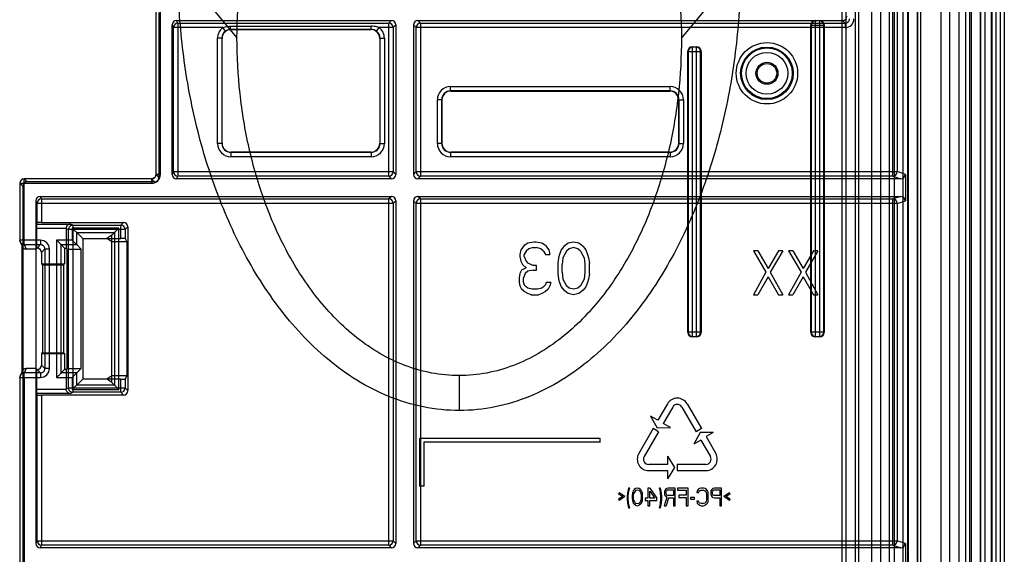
# Model space of a CAD drawing. Header units: millimetres. Extents: x 29 to 244, y 45 to 342.
# Tile 11 of 13: x 132 to 244, y 221 to 282. Entities that reach past the tile are written whole.
import ezdxf

# ---------------------------------------------------------------- set-up
doc = ezdxf.new("R2010")
doc.units = ezdxf.units.MM
doc.header["$LTSCALE"] = 25.054932
doc.layers.get('0').update_dxf_attribs({"linetype": 'CONTINUOUS'})

msp = doc.modelspace()

# ---------------------------------------------------------------- linework, layer by layer
at = {"color": 7, "linetype": 'Continuous'}
for p, q in [((243.86, 337.41), (243.86, 48.81)), ((226.89, 327.57), (226.89, 131.38)), ((227.32, 131.38), (227.32, 327.57)), ((232.32, 327.57), (232.32, 58.55)), ((234, 58.48), (234, 327.52)), ((234.36, 58.11), (234.36, 327.85)), ((225.38, 326.64), (225.38, 132.39)), ((225.88, 132.39), (225.88, 326.64)), ((242.94, 59.82), (242.94, 326.19)), ((243.44, 59.82), (243.44, 326.19)), ((242.49, 60.48), (242.49, 325.74)), ((241.66, 323.41), (241.66, 62.81)), ((242.36, 318.11), (242.36, 71.47)), ((239.44, 314.26), (239.44, 189.61)), ((239.94, 189.61), (239.94, 314.26)), ((233.98, 311.72), (233.98, 188.12)), ((234.38, 188.12), (234.38, 311.72)), ((236.66, 190.76), (236.66, 309.92)), ((237.66, 190.76), (237.66, 309.91)), ((237.68, 190.74), (237.68, 309.94)), ((238.68, 309.94), (238.68, 190.74)), ((240.13, 190.77), (240.13, 309.89)), ((241.13, 309.89), (241.13, 190.77)), ((241.16, 309.91), (241.16, 190.76)), ((231.18, 263.92), (231.18, 301.73)), ((231.68, 302.19), (231.68, 264.42)), ((228.76, 295.07), (228.76, 195.82)), ((228.79, 195.8), (228.79, 295.09)), ((229.76, 295.07), (229.76, 195.82)), ((229.77, 295.08), (229.77, 195.81)), ((230.77, 295.08), (230.77, 195.81)), ((231.34, 295.07), (231.34, 195.83)), ((232.34, 195.83), (232.34, 295.07)), ((232.36, 195.82), (232.36, 295.07)), ((232.86, 295.07), (232.86, 195.82)), ((232.91, 295.09), (232.91, 195.79)), ((149.86, 287.74), (156.58, 279.63)), ((213.86, 287.74), (207.13, 279.63)), ((147.37, 264.1), (147.37, 282.98)), ((147.71, 282.54), (147.71, 263.76)), ((147.87, 264.1), (147.87, 282.88)), ((149.2, 264.11), (149.2, 281.11)), ((149.2, 281.11), (149.35, 280.81)), ((149.85, 281.31), (149.7, 281.61)), ((149.7, 281.61), (174.16, 281.61)), ((149.85, 281.31), (149.85, 263.92)), ((149.85, 281.31), (173.85, 281.31)), ((174.16, 281.61), (173.85, 281.31)), ((173.85, 263.92), (173.85, 281.31)), ((174.35, 280.81), (174.66, 281.11)), ((174.66, 281.11), (174.66, 264.11)), ((176.66, 281.11), (176.66, 264.11)), ((176.66, 281.11), (176.96, 280.81)), ((177.16, 281.61), (225.46, 281.61)), ((177.46, 281.31), (177.16, 281.61)), ((177.46, 281.31), (177.46, 263.92)), ((177.46, 281.31), (225.76, 281.31)), ((221.86, 246.11), (221.86, 281.11)), ((221.89, 281.08), (221.86, 281.11)), ((222.39, 281.58), (222.36, 281.61)), ((222.39, 245.65), (222.39, 281.58)), ((222.82, 281.58), (222.39, 281.58)), ((222.86, 281.61), (222.82, 281.58)), ((222.82, 281.58), (222.82, 245.65)), ((223.36, 281.11), (223.32, 281.08)), ((223.36, 281.11), (223.36, 246.11)), ((225.46, 281.61), (225.76, 281.31)), ((225.76, 281.31), (225.76, 280.81)), ((149.35, 264.42), (149.35, 280.81)), ((154.97, 280.81), (149.35, 280.81)), ((155.27, 280.41), (154.97, 280.81)), ((155.86, 280.61), (155.86, 280.96)), ((155.86, 280.96), (171.85, 280.96)), ((155.86, 280.61), (155.89, 280.58)), ((171.85, 280.61), (155.86, 280.61)), ((155.89, 280.58), (171.82, 280.58)), ((171.85, 280.61), (171.82, 280.58)), ((171.85, 280.61), (171.85, 280.96)), ((172.45, 280.41), (172.74, 280.81)), ((174.35, 280.81), (172.74, 280.81)), ((174.35, 280.81), (174.35, 264.42)), ((176.96, 264.42), (176.96, 280.81)), ((225.76, 280.81), (176.96, 280.81)), ((221.89, 281.08), (221.89, 246.15)), ((221.89, 281.08), (223.32, 281.08)), ((223.32, 246.15), (223.32, 281.08)), ((154.37, 267.62), (154.37, 279.61)), ((154.87, 279.61), (154.37, 279.61)), ((154.87, 279.61), (154.87, 267.62)), ((154.87, 279.61), (154.89, 279.58)), ((154.89, 267.65), (154.89, 279.58)), ((172.85, 279.61), (172.82, 279.58)), ((172.82, 279.58), (172.82, 267.65)), ((172.85, 267.62), (172.85, 279.61)), ((172.85, 279.61), (173.35, 279.61)), ((173.35, 279.61), (173.35, 267.62)), ((207.11, 279.61), (207.13, 279.63)), ((207.86, 246.11), (207.86, 278.11)), ((207.86, 278.11), (207.89, 278.08)), ((207.89, 278.08), (207.89, 246.15)), ((207.89, 278.08), (209.32, 278.08)), ((208.36, 278.61), (208.86, 278.61)), ((208.36, 278.61), (208.39, 278.58)), ((208.39, 245.65), (208.39, 278.58)), ((208.82, 278.58), (208.39, 278.58)), ((208.86, 278.61), (208.82, 278.58)), ((208.82, 278.58), (208.82, 245.65)), ((209.36, 278.11), (209.32, 278.08)), ((209.32, 246.15), (209.32, 278.08)), ((209.36, 278.11), (209.36, 246.11)), ((180.87, 273.61), (180.87, 274.11)), ((180.87, 274.11), (205.85, 274.11)), ((205.85, 273.61), (180.87, 273.61)), ((180.87, 273.61), (180.89, 273.58)), ((180.89, 273.58), (205.82, 273.58)), ((205.85, 273.61), (205.82, 273.58)), ((205.85, 273.61), (205.85, 274.11)), ((179.37, 267.62), (179.37, 272.61)), ((179.87, 272.61), (179.37, 272.61)), ((179.87, 272.61), (179.87, 267.62)), ((179.87, 272.61), (179.89, 272.58)), ((179.89, 267.65), (179.89, 272.58)), ((206.85, 272.61), (206.82, 272.58)), ((206.82, 272.58), (206.82, 267.65)), ((206.85, 267.62), (206.85, 272.61)), ((206.85, 272.61), (207.35, 272.61)), ((207.35, 272.61), (207.35, 267.62)), ((154.87, 267.62), (154.37, 267.62)), ((154.87, 267.62), (154.89, 267.65)), ((155.87, 266.62), (155.89, 266.65)), ((155.87, 266.62), (155.87, 266.12)), ((155.87, 266.62), (171.85, 266.62)), ((171.82, 266.65), (155.89, 266.65)), ((171.85, 266.62), (171.82, 266.65)), ((171.85, 266.62), (171.85, 266.12)), ((172.85, 267.62), (172.82, 267.65)), ((172.85, 267.62), (173.35, 267.62)), ((179.87, 267.62), (179.37, 267.62)), ((179.87, 267.62), (179.89, 267.65)), ((180.87, 266.62), (180.89, 266.65)), ((180.87, 266.62), (180.87, 266.12)), ((180.87, 266.62), (205.85, 266.62)), ((205.82, 266.65), (180.89, 266.65)), ((205.85, 266.62), (205.82, 266.65)), ((205.85, 266.62), (205.85, 266.12)), ((206.85, 267.62), (206.82, 267.65)), ((206.85, 267.62), (207.35, 267.62)), ((171.85, 266.12), (155.87, 266.12)), ((205.85, 266.12), (180.87, 266.12)), ((149.35, 264.42), (149.2, 264.11)), ((149.35, 264.42), (174.35, 264.42)), ((174.66, 264.11), (174.35, 264.42)), ((176.96, 264.42), (176.66, 264.11)), ((176.96, 264.42), (231.68, 264.42)), ((232.6, 264.11), (231.68, 264.42)), ((132.37, 256.12), (132.37, 263.6)), ((132.71, 263.26), (132.37, 263.6)), ((146.87, 263.6), (132.37, 263.6)), ((147.21, 263.26), (132.71, 263.26)), ((146.87, 263.6), (146.87, 263.11)), ((146.87, 263.6), (147.21, 263.26)), ((147.71, 263.76), (147.37, 264.1)), ((147.87, 264.1), (147.37, 264.1)), ((149.7, 263.61), (149.85, 263.92)), ((174.16, 263.61), (149.7, 263.61)), ((173.85, 263.92), (149.85, 263.92)), ((173.85, 263.92), (174.16, 263.61)), ((177.16, 263.61), (177.46, 263.92)), ((232.1, 263.61), (177.16, 263.61)), ((231.18, 263.92), (177.46, 263.92)), ((231.18, 263.92), (232.1, 263.61)), ((232.6, 264.11), (232.6, 261.11)), ((131.87, 263.11), (131.87, 256.62)), ((131.87, 263.11), (132.21, 262.76)), ((131.87, 263.11), (146.87, 263.11)), ((132.21, 262.76), (132.21, 219.61)), ((133.7, 261.11), (133.7, 222.11)), ((133.7, 261.11), (133.85, 260.81)), ((134.35, 261.31), (134.2, 261.61)), ((134.2, 261.61), (174.16, 261.61)), ((134.35, 261.31), (134.35, 258.63)), ((134.35, 261.31), (173.85, 261.31)), ((174.16, 261.61), (173.85, 261.31)), ((173.85, 221.92), (173.85, 261.31)), ((174.35, 260.81), (174.66, 261.11)), ((174.66, 261.11), (174.66, 222.11)), ((176.66, 261.11), (176.66, 222.11)), ((176.66, 261.11), (176.96, 260.81)), ((177.16, 261.61), (232.1, 261.61)), ((177.46, 261.31), (177.16, 261.61)), ((177.46, 261.31), (177.46, 221.92)), ((177.46, 261.31), (231.18, 261.31)), ((232.1, 261.61), (231.18, 261.31)), ((231.18, 221.92), (231.18, 261.31)), ((231.68, 260.81), (232.6, 261.11)), ((133.85, 258.62), (133.85, 260.81)), ((174.35, 260.81), (133.85, 260.81)), ((174.35, 260.81), (174.35, 222.42)), ((176.96, 222.42), (176.96, 260.81)), ((231.68, 260.81), (176.96, 260.81)), ((231.68, 260.81), (231.68, 222.42)), ((133.77, 257.96), (133.77, 255.72)), ((137.15, 257.96), (133.77, 257.96)), ((133.78, 258.46), (133.85, 258.62)), ((133.78, 258.46), (137.63, 258.46)), ((134.35, 258.63), (143.67, 258.63)), ((137.15, 257.96), (137.15, 255.72)), ((137.15, 257.96), (137.41, 257.82)), ((137.41, 239.81), (137.41, 257.82)), ((143.87, 257.82), (137.41, 257.82)), ((137.91, 258.32), (137.63, 258.46)), ((137.85, 258), (137.85, 256.62)), ((143.15, 258), (137.85, 258)), ((137.91, 258.32), (137.91, 239.31)), ((137.91, 258.32), (143.37, 258.32)), ((143.15, 239.63), (143.15, 258)), ((143.67, 258.63), (143.37, 258.32)), ((143.37, 256.81), (143.37, 258.32)), ((143.87, 257.82), (144.17, 258.13)), ((143.87, 257.82), (143.87, 256.8)), ((144.17, 258.13), (144.17, 239.5)), ((132.12, 256.11), (131.87, 256.62)), ((134.24, 256.62), (131.87, 256.62)), ((134.24, 256.62), (134.24, 256.12)), ((136.07, 256.62), (136.07, 241.01)), ((137.85, 256.62), (136.07, 256.62)), ((138.35, 256.12), (138.35, 257.5)), ((139.03, 256.81), (138.35, 257.5)), ((138.35, 257.5), (142.65, 257.5)), ((139.03, 256.81), (139.03, 240.81)), ((139.03, 256.81), (143.37, 256.81)), ((142.36, 257.2), (141.77, 256.81)), ((142.36, 256.42), (141.77, 256.81)), ((142.36, 257.2), (142.65, 257.5)), ((142.36, 240.42), (142.36, 257.2)), ((142.65, 257.5), (142.65, 240.13)), ((143.87, 256.8), (144.05, 256.42)), ((131.92, 256.4), (132.17, 255.89)), ((132.12, 256.11), (132.12, 241.51)), ((132.37, 256.12), (132.62, 255.61)), ((132.37, 256.12), (134.24, 256.12)), ((133.74, 255.61), (132.62, 255.61)), ((133.77, 255.72), (133.74, 255.61)), ((133.74, 242.01), (133.74, 255.61)), ((133.77, 255.72), (133.84, 255.72)), ((133.84, 255.72), (134.24, 256.12)), ((134.74, 255.62), (134.34, 255.22)), ((134.74, 255.62), (134.74, 242.01)), ((134.74, 255.62), (135.24, 255.62)), ((135.24, 242.01), (135.24, 255.62)), ((136.57, 241.51), (136.57, 256.12)), ((136.97, 255.72), (136.57, 256.12)), ((136.57, 256.12), (138.35, 256.12)), ((136.97, 255.72), (136.97, 253.92)), ((136.97, 255.72), (137.15, 255.72)), ((137.26, 255.61), (137.15, 255.72)), ((137.26, 242.01), (137.26, 255.61)), ((137.26, 255.61), (138.86, 255.61)), ((138.86, 255.61), (138.35, 256.12)), ((138.86, 242.01), (138.86, 255.61)), ((144.05, 256.42), (142.36, 256.42)), ((144.05, 256.42), (144.05, 241.2)), ((188.86, 255.52), (188.76, 255.01)), ((189.26, 256.03), (188.86, 255.52)), ((189.66, 256.29), (189.26, 256.03)), ((189.46, 255.39), (189.26, 255.01)), ((189.76, 255.65), (189.46, 255.39)), ((190.36, 256.41), (189.66, 256.29)), ((190.26, 255.78), (189.76, 255.65)), ((190.26, 255.78), (190.66, 255.78)), ((190.56, 256.41), (190.36, 256.41)), ((191.26, 256.29), (190.56, 256.41)), ((191.16, 255.65), (190.66, 255.78)), ((191.46, 255.39), (191.16, 255.65)), ((191.66, 256.03), (191.26, 256.29)), ((191.46, 255.39), (191.66, 255.01)), ((191.66, 256.03), (192.06, 255.52)), ((192.06, 255.52), (192.16, 255.01)), ((193.46, 255.52), (193.26, 255.01)), ((193.76, 255.9), (193.46, 255.52)), ((194.06, 255.39), (193.66, 254.63)), ((194.26, 256.29), (193.76, 255.9)), ((194.36, 255.65), (194.06, 255.39)), ((194.86, 256.41), (194.26, 256.29)), ((194.86, 255.78), (194.36, 255.65)), ((195.46, 256.29), (194.86, 256.41)), ((195.36, 255.65), (194.86, 255.78)), ((195.66, 255.39), (195.36, 255.65)), ((195.96, 255.9), (195.46, 256.29)), ((195.66, 255.39), (196.06, 254.63)), ((195.96, 255.9), (196.26, 255.52)), ((196.26, 255.52), (196.46, 255.01)), ((215.82, 255.41), (215.32, 255.41)), ((215.32, 255.41), (216.74, 252.97)), ((215.82, 255.41), (216.99, 253.39)), ((218.16, 255.41), (216.99, 253.39)), ((218.66, 255.41), (217.24, 252.97)), ((218.66, 255.41), (218.16, 255.41)), ((219.82, 255.41), (219.32, 255.41)), ((219.32, 255.41), (220.74, 252.97)), ((219.82, 255.41), (220.99, 253.39)), ((222.16, 255.41), (220.99, 253.39)), ((222.66, 255.41), (221.24, 252.97)), ((222.66, 255.41), (222.16, 255.41)), ((134.34, 255.22), (134.34, 253.92)), ((188.76, 255.01), (188.76, 254.75)), ((188.76, 254.75), (188.86, 254.24)), ((188.86, 254.24), (189.06, 253.86)), ((189.26, 254.75), (189.26, 255.01)), ((189.26, 254.75), (189.46, 254.24)), ((189.46, 254.24), (189.66, 253.99)), ((191.66, 255.01), (192.16, 255.01)), ((193.16, 254.63), (193.06, 253.99)), ((193.26, 255.01), (193.16, 254.63)), ((193.66, 254.63), (193.56, 253.86)), ((196.06, 254.63), (196.16, 253.86)), ((196.46, 255.01), (196.56, 254.63)), ((196.56, 254.63), (196.66, 253.99)), ((134.34, 253.92), (134.45, 253.81)), ((134.34, 253.92), (136.97, 253.92)), ((134.45, 253.81), (134.45, 243.81)), ((134.45, 253.81), (136.86, 253.81)), ((136.97, 253.92), (136.86, 253.81)), ((136.86, 253.81), (136.86, 243.81)), ((188.96, 253.22), (188.76, 252.84)), ((189.46, 253.48), (188.96, 253.22)), ((189.46, 253.48), (189.06, 253.86)), ((190.26, 253.73), (189.66, 253.99)), ((190.26, 253.22), (189.66, 253.09)), ((190.66, 253.73), (190.26, 253.73)), ((190.26, 253.22), (190.66, 253.22)), ((190.66, 253.22), (190.66, 253.73)), ((193.06, 253.99), (193.06, 252.84)), ((193.56, 252.97), (193.56, 253.86)), ((196.16, 253.86), (196.16, 252.97)), ((196.66, 252.84), (196.66, 253.99)), ((188.76, 252.84), (188.66, 252.33)), ((188.66, 252.33), (188.66, 251.82)), ((189.36, 252.84), (189.16, 252.33)), ((189.16, 251.82), (189.16, 252.33)), ((189.66, 253.09), (189.36, 252.84)), ((193.06, 252.84), (193.16, 252.2)), ((193.16, 252.2), (193.26, 251.82)), ((193.56, 252.97), (193.66, 252.2)), ((193.66, 252.2), (194.06, 251.44)), ((196.06, 252.2), (195.66, 251.44)), ((196.16, 252.97), (196.06, 252.2)), ((196.56, 252.2), (196.46, 251.82)), ((196.66, 252.84), (196.56, 252.2)), ((216.74, 252.97), (215.32, 250.41)), ((216.99, 252.44), (215.82, 250.41)), ((216.99, 252.44), (218.16, 250.41)), ((217.24, 252.97), (218.66, 250.41)), ((220.74, 252.97), (219.32, 250.41)), ((220.99, 252.44), (219.82, 250.41)), ((220.99, 252.44), (222.16, 250.41)), ((221.24, 252.97), (222.66, 250.41)), ((188.66, 251.82), (188.76, 251.44)), ((188.76, 251.44), (188.96, 251.05)), ((189.26, 250.8), (188.96, 251.05)), ((189.16, 251.82), (189.26, 251.56)), ((189.26, 251.56), (189.46, 251.31)), ((189.66, 251.18), (189.46, 251.31)), ((190.16, 251.05), (189.66, 251.18)), ((190.76, 251.05), (190.16, 251.05)), ((191.26, 251.18), (190.76, 251.05)), ((191.46, 251.31), (191.26, 251.18)), ((191.66, 251.56), (191.46, 251.31)), ((191.76, 251.82), (191.66, 251.56)), ((191.96, 251.05), (191.66, 250.8)), ((192.26, 251.82), (191.76, 251.82)), ((192.16, 251.44), (191.96, 251.05)), ((192.26, 251.82), (192.16, 251.44)), ((193.26, 251.82), (193.46, 251.31)), ((193.46, 251.31), (193.76, 250.92)), ((194.26, 250.54), (193.76, 250.92)), ((194.36, 251.18), (194.06, 251.44)), ((194.86, 251.05), (194.36, 251.18)), ((195.36, 251.18), (194.86, 251.05)), ((195.66, 251.44), (195.36, 251.18)), ((195.96, 250.92), (195.46, 250.54)), ((196.26, 251.31), (195.96, 250.92)), ((196.46, 251.82), (196.26, 251.31)), ((189.66, 250.54), (189.26, 250.8)), ((190.06, 250.41), (189.66, 250.54)), ((190.06, 250.41), (190.86, 250.41)), ((191.26, 250.54), (190.86, 250.41)), ((191.66, 250.8), (191.26, 250.54)), ((194.86, 250.41), (194.26, 250.54)), ((195.46, 250.54), (194.86, 250.41)), ((215.32, 250.41), (215.82, 250.41)), ((218.16, 250.41), (218.66, 250.41)), ((219.32, 250.41), (219.82, 250.41)), ((222.16, 250.41), (222.66, 250.41)), ((207.86, 246.11), (207.89, 246.15)), ((209.32, 246.15), (207.89, 246.15)), ((208.36, 245.61), (208.39, 245.65)), ((208.86, 245.61), (208.36, 245.61)), ((208.39, 245.65), (208.82, 245.65)), ((208.86, 245.61), (208.82, 245.65)), ((209.36, 246.11), (209.32, 246.15)), ((221.86, 246.11), (221.89, 246.15)), ((223.32, 246.15), (221.89, 246.15)), ((222.36, 245.61), (222.39, 245.65)), ((222.86, 245.61), (222.36, 245.61)), ((222.39, 245.65), (222.82, 245.65)), ((222.86, 245.61), (222.82, 245.65)), ((223.36, 246.11), (223.32, 246.15)), ((134.45, 243.81), (134.34, 243.71)), ((134.34, 243.71), (134.34, 242.41)), ((134.34, 243.71), (136.97, 243.71)), ((134.45, 243.81), (136.86, 243.81)), ((136.86, 243.81), (136.97, 243.71)), ((136.97, 243.71), (136.97, 241.91)), ((132.62, 242.01), (132.37, 241.51)), ((133.74, 242.01), (132.62, 242.01)), ((133.74, 242.01), (133.77, 241.91)), ((133.77, 241.91), (133.77, 239.66)), ((133.84, 241.91), (133.77, 241.91)), ((134.24, 241.51), (133.84, 241.91)), ((134.34, 242.41), (134.74, 242.01)), ((135.24, 242.01), (134.74, 242.01)), ((136.97, 241.91), (136.57, 241.51)), ((137.15, 241.91), (136.97, 241.91)), ((137.15, 241.91), (137.26, 242.01)), ((137.15, 241.91), (137.15, 239.67)), ((137.26, 242.01), (138.86, 242.01)), ((138.35, 241.51), (138.86, 242.01)), ((131.87, 241.01), (132.12, 241.51)), ((131.87, 241.01), (131.87, 205.09)), ((131.87, 241.01), (134.24, 241.01)), ((132.17, 241.74), (131.92, 241.23)), ((132.37, 241.01), (132.36, 205.41)), ((132.37, 241.01), (132.37, 241.51)), ((134.24, 241.51), (132.37, 241.51)), ((134.24, 241.51), (134.24, 241.01)), ((136.07, 241.01), (137.85, 241.01)), ((138.35, 241.51), (136.57, 241.51)), ((137.85, 241.01), (137.85, 239.63)), ((138.35, 240.13), (138.35, 241.51)), ((139.03, 240.81), (138.35, 240.13)), ((143.37, 240.81), (139.03, 240.81)), ((142.36, 241.2), (141.77, 240.81)), ((142.36, 240.42), (141.77, 240.81)), ((144.05, 241.2), (142.36, 241.2)), ((143.37, 239.31), (143.37, 240.81)), ((144.05, 241.2), (143.87, 240.83)), ((143.87, 240.83), (143.87, 239.81)), ((181.86, 241.24), (181.86, 237.24)), ((133.77, 239.66), (137.15, 239.66)), ((137.41, 239.81), (137.15, 239.67)), ((137.41, 239.81), (143.87, 239.81)), ((142.65, 240.13), (138.35, 240.13)), ((142.36, 240.42), (142.65, 240.13)), ((144.17, 239.5), (143.87, 239.81)), ((133.78, 239.16), (133.85, 239.01)), ((137.63, 239.16), (133.78, 239.16)), ((133.85, 222.42), (133.85, 239.01)), ((134.35, 239), (134.35, 221.92)), ((143.67, 239), (134.35, 239)), ((137.63, 239.16), (137.91, 239.31)), ((137.85, 239.63), (143.15, 239.63)), ((143.37, 239.31), (137.91, 239.31)), ((143.37, 239.31), (143.67, 239)), ((205.53, 237.99), (204.46, 236.13)), ((206.14, 237.64), (205.06, 235.78)), ((207.18, 237.64), (208.8, 234.83)), ((207.78, 237.99), (209.41, 235.18)), ((204.46, 236.13), (203.63, 236.6)), ((203.63, 236.6), (204.36, 235.26)), ((204.36, 235.26), (205.89, 235.3)), ((205.89, 235.3), (205.06, 235.78)), ((177.36, 228.62), (177.36, 234.11)), ((177.36, 234.11), (197.85, 234.11)), ((177.36, 234.11), (177.36, 234.11)), ((197.85, 234.11), (197.86, 234.11)), ((197.85, 234.11), (197.85, 233.62)), ((203.91, 235.18), (202.28, 232.36)), ((204.51, 234.83), (202.89, 232.01)), ((204.51, 234.83), (203.91, 235.18)), ((209.25, 234.74), (208.53, 233.4)), ((209.41, 235.18), (208.8, 234.83)), ((210.76, 234.74), (209.25, 234.74)), ((210.76, 234.74), (209.93, 234.27)), ((209.93, 234.27), (211.03, 232.36)), ((177.85, 233.62), (177.85, 228.62)), ((197.85, 233.62), (177.85, 233.62)), ((177.85, 233.62), (177.86, 233.61)), ((197.85, 233.62), (197.86, 233.61)), ((209.35, 233.87), (208.53, 233.4)), ((209.35, 233.87), (210.43, 232.01)), ((205.56, 232.06), (205.56, 231.11)), ((205.56, 232.06), (206.36, 230.76)), ((205.56, 231.11), (203.41, 231.11)), ((206.36, 230.76), (205.56, 229.46)), ((209.91, 231.11), (206.66, 231.11)), ((206.66, 231.11), (206.66, 230.41)), ((203.41, 230.41), (205.56, 230.41)), ((205.56, 230.41), (205.56, 229.46)), ((206.66, 230.41), (209.91, 230.41)), ((177.36, 228.62), (177.36, 228.61)), ((177.85, 228.62), (177.36, 228.62)), ((177.85, 228.62), (177.86, 228.61)), ((200.06, 227.86), (199.99, 227.73)), ((200.46, 227.44), (199.99, 227.73)), ((200.46, 227.44), (199.99, 227.14)), ((200.69, 227.44), (200.06, 227.86)), ((200.69, 227.44), (200.06, 227.01)), ((200.99, 227.82), (200.96, 227.44)), ((200.96, 227.44), (200.96, 227.14)), ((201.06, 228.2), (200.99, 227.82)), ((201.12, 228.41), (201.06, 228.2)), ((201.09, 227.44), (201.12, 227.82)), ((201.09, 227.14), (201.09, 227.44)), ((201.26, 228.41), (201.12, 228.41)), ((201.12, 227.82), (201.19, 228.2)), ((201.19, 228.2), (201.26, 228.41)), ((201.56, 227.82), (201.52, 227.61)), ((201.52, 227.61), (201.52, 227.22)), ((201.59, 227.95), (201.56, 227.82)), ((201.66, 228.12), (201.59, 227.95)), ((201.76, 228.24), (201.66, 228.12)), ((201.69, 227.56), (201.72, 227.82)), ((201.69, 227.26), (201.69, 227.56)), ((201.86, 228.07), (201.72, 227.82)), ((201.92, 228.37), (201.76, 228.24)), ((201.96, 228.16), (201.86, 228.07)), ((202.12, 228.41), (201.92, 228.37)), ((201.96, 228.16), (202.12, 228.2)), ((202.32, 228.37), (202.12, 228.41)), ((202.12, 228.2), (202.29, 228.16)), ((202.39, 228.07), (202.29, 228.16)), ((202.49, 228.24), (202.32, 228.37)), ((202.39, 228.07), (202.52, 227.82)), ((202.59, 228.12), (202.49, 228.24)), ((202.52, 227.82), (202.56, 227.56)), ((202.56, 227.56), (202.56, 227.26)), ((202.66, 227.95), (202.59, 228.12)), ((202.69, 227.82), (202.66, 227.95)), ((202.72, 227.61), (202.69, 227.82)), ((202.72, 227.22), (202.72, 227.61)), ((203.52, 228.41), (203.32, 228.41)), ((203.32, 228.41), (203.32, 227.26)), ((203.52, 228.41), (204.32, 227.26)), ((203.52, 227.26), (203.52, 228.07)), ((203.52, 228.07), (204.09, 227.26)), ((204.72, 228.41), (204.59, 228.41)), ((204.59, 228.41), (204.66, 228.2)), ((204.66, 228.2), (204.72, 227.82)), ((204.79, 228.2), (204.72, 228.41)), ((204.72, 227.82), (204.76, 227.44)), ((204.76, 227.44), (204.76, 227.14)), ((204.86, 227.82), (204.79, 228.2)), ((204.89, 227.44), (204.86, 227.82)), ((204.89, 227.14), (204.89, 227.44)), ((205.46, 227.39), (205.16, 226.41)), ((205.22, 228.07), (205.19, 227.95)), ((205.19, 227.95), (205.19, 227.78)), ((205.19, 227.78), (205.22, 227.65)), ((205.32, 228.24), (205.22, 228.07)), ((205.22, 227.65), (205.32, 227.48)), ((205.46, 228.37), (205.32, 228.24)), ((205.46, 227.39), (205.32, 227.48)), ((205.39, 227.95), (205.42, 228.07)), ((205.39, 227.82), (205.39, 227.95)), ((205.42, 227.69), (205.39, 227.82)), ((205.49, 228.16), (205.42, 228.07)), ((205.49, 227.61), (205.42, 227.69)), ((205.62, 228.41), (205.46, 228.37)), ((205.49, 228.16), (205.59, 228.2)), ((205.59, 227.56), (205.49, 227.61)), ((205.59, 228.2), (206.22, 228.2)), ((206.22, 227.56), (205.59, 227.56)), ((206.42, 228.41), (205.62, 228.41)), ((206.22, 228.2), (206.22, 227.56)), ((206.42, 226.41), (206.42, 228.41)), ((207.89, 228.41), (206.69, 228.41)), ((206.69, 228.41), (206.69, 228.16)), ((206.69, 228.16), (207.69, 228.16)), ((207.69, 227.61), (206.82, 227.61)), ((206.82, 227.61), (206.82, 227.35)), ((206.82, 227.35), (207.69, 227.35)), ((207.69, 228.16), (207.69, 227.61)), ((207.69, 227.35), (207.69, 226.41)), ((207.89, 226.41), (207.89, 228.41)), ((208.62, 227.35), (208.16, 227.35)), ((208.16, 227.35), (208.16, 227.14)), ((208.62, 227.14), (208.62, 227.35)), ((208.92, 228.12), (208.89, 227.9)), ((208.89, 227.9), (209.09, 227.9)), ((209.06, 228.29), (208.92, 228.12)), ((209.19, 228.37), (209.06, 228.29)), ((209.09, 227.9), (209.12, 228.03)), ((209.22, 228.12), (209.12, 228.03)), ((209.36, 228.41), (209.19, 228.37)), ((209.22, 228.12), (209.36, 228.16)), ((209.66, 228.41), (209.36, 228.41)), ((209.36, 228.16), (209.66, 228.16)), ((209.82, 228.37), (209.66, 228.41)), ((209.66, 228.16), (209.79, 228.12)), ((209.89, 228.03), (209.79, 228.12)), ((209.96, 228.29), (209.82, 228.37)), ((209.89, 228.03), (209.96, 227.9)), ((210.09, 228.12), (209.96, 228.29)), ((209.96, 227.9), (209.99, 227.73)), ((209.99, 227.73), (209.99, 227.09)), ((210.16, 227.95), (210.09, 228.12)), ((210.19, 227.73), (210.16, 227.95)), ((210.19, 227.09), (210.19, 227.73)), ((210.49, 228.07), (210.46, 227.95)), ((210.46, 227.95), (210.46, 227.78)), ((210.46, 227.78), (210.49, 227.65)), ((210.59, 228.24), (210.49, 228.07)), ((210.49, 227.65), (210.59, 227.48)), ((210.72, 228.37), (210.59, 228.24)), ((210.72, 227.35), (210.59, 227.48)), ((210.66, 227.95), (210.69, 228.07)), ((210.66, 227.82), (210.66, 227.95)), ((210.69, 227.69), (210.66, 227.82)), ((210.76, 228.16), (210.69, 228.07)), ((210.76, 227.61), (210.69, 227.69)), ((210.89, 228.41), (210.72, 228.37)), ((210.72, 227.35), (210.89, 227.31)), ((210.76, 228.16), (210.86, 228.2)), ((210.86, 227.56), (210.76, 227.61)), ((210.86, 228.2), (211.49, 228.2)), ((211.49, 227.56), (210.86, 227.56)), ((211.69, 228.41), (210.89, 228.41)), ((211.49, 228.2), (211.49, 227.56)), ((211.69, 226.41), (211.69, 228.41)), ((212.59, 227.86), (211.96, 227.44)), ((212.59, 227.01), (211.96, 227.44)), ((212.66, 227.73), (212.19, 227.44)), ((212.66, 227.14), (212.19, 227.44)), ((212.66, 227.73), (212.59, 227.86)), ((199.99, 227.14), (200.06, 227.01)), ((200.96, 227.14), (200.99, 226.75)), ((200.99, 226.75), (201.06, 226.37)), ((201.06, 226.37), (201.12, 226.16)), ((201.12, 226.75), (201.09, 227.14)), ((201.19, 226.37), (201.12, 226.75)), ((201.26, 226.16), (201.19, 226.37)), ((201.52, 227.22), (201.56, 227.01)), ((201.56, 227.01), (201.59, 226.88)), ((201.59, 226.88), (201.66, 226.71)), ((201.76, 226.58), (201.66, 226.71)), ((201.72, 227.01), (201.69, 227.26)), ((201.72, 227.01), (201.86, 226.75)), ((201.92, 226.46), (201.76, 226.58)), ((201.96, 226.67), (201.86, 226.75)), ((201.92, 226.46), (202.12, 226.41)), ((202.12, 226.63), (201.96, 226.67)), ((202.29, 226.67), (202.12, 226.63)), ((202.12, 226.41), (202.32, 226.46)), ((202.39, 226.75), (202.29, 226.67)), ((202.49, 226.58), (202.32, 226.46)), ((202.52, 227.01), (202.39, 226.75)), ((202.59, 226.71), (202.49, 226.58)), ((202.56, 227.26), (202.52, 227.01)), ((202.59, 226.71), (202.66, 226.88)), ((202.66, 226.88), (202.69, 227.01)), ((202.69, 227.01), (202.72, 227.22)), ((203.32, 227.26), (202.99, 227.26)), ((202.99, 227.26), (202.99, 227.01)), ((202.99, 227.01), (203.32, 227.01)), ((203.32, 227.01), (203.32, 226.41)), ((203.32, 226.41), (203.52, 226.41)), ((204.09, 227.26), (203.52, 227.26)), ((203.52, 227.01), (204.32, 227.01)), ((203.52, 226.41), (203.52, 227.01)), ((204.32, 227.01), (204.32, 227.26)), ((204.66, 226.37), (204.59, 226.16)), ((204.72, 226.75), (204.66, 226.37)), ((204.76, 227.14), (204.72, 226.75)), ((204.72, 226.16), (204.79, 226.37)), ((204.79, 226.37), (204.86, 226.75)), ((204.86, 226.75), (204.89, 227.14)), ((205.16, 226.41), (205.39, 226.41)), ((205.66, 227.31), (205.39, 226.41)), ((205.66, 227.31), (206.22, 227.31)), ((206.22, 227.31), (206.22, 226.41)), ((206.22, 226.41), (206.42, 226.41)), ((207.69, 226.41), (207.89, 226.41)), ((208.16, 227.14), (208.62, 227.14)), ((209.09, 226.92), (208.89, 226.92)), ((208.89, 226.92), (208.92, 226.71)), ((209.06, 226.54), (208.92, 226.71)), ((209.19, 226.46), (209.06, 226.54)), ((209.12, 226.8), (209.09, 226.92)), ((209.22, 226.71), (209.12, 226.8)), ((209.19, 226.46), (209.36, 226.41)), ((209.36, 226.67), (209.22, 226.71)), ((209.66, 226.67), (209.36, 226.67)), ((209.36, 226.41), (209.66, 226.41)), ((209.79, 226.71), (209.66, 226.67)), ((209.66, 226.41), (209.82, 226.46)), ((209.89, 226.8), (209.79, 226.71)), ((209.96, 226.54), (209.82, 226.46)), ((209.96, 226.92), (209.89, 226.8)), ((209.99, 227.09), (209.96, 226.92)), ((210.09, 226.71), (209.96, 226.54)), ((210.09, 226.71), (210.16, 226.88)), ((210.16, 226.88), (210.19, 227.09)), ((210.89, 227.31), (211.49, 227.31)), ((211.49, 227.31), (211.49, 226.41)), ((211.49, 226.41), (211.69, 226.41)), ((212.59, 227.01), (212.66, 227.14)), ((201.12, 226.16), (201.26, 226.16)), ((204.59, 226.16), (204.72, 226.16)), ((133.85, 222.42), (133.7, 222.11)), ((133.85, 222.42), (174.35, 222.42)), ((134.2, 221.61), (134.35, 221.92)), ((173.85, 221.92), (134.35, 221.92)), ((173.85, 221.92), (174.16, 221.61)), ((174.66, 222.11), (174.35, 222.42)), ((176.96, 222.42), (176.66, 222.11)), ((176.96, 222.42), (231.68, 222.42)), ((177.16, 221.61), (177.46, 221.92)), ((231.18, 221.92), (177.46, 221.92)), ((231.18, 221.92), (232.1, 221.61)), ((232.6, 222.11), (231.68, 222.42)), ((232.6, 222.11), (232.6, 219.11)), ((174.16, 221.61), (134.2, 221.61)), ((232.1, 221.61), (177.16, 221.61))]:
    msp.add_line(p, q, dxfattribs=at)
msp.add_lwpolyline([(147.37, 264.1), (147.34, 263.95), (147.27, 263.81), (147.16, 263.7), (147.02, 263.63), (146.87, 263.6)], dxfattribs=at)
for radius in [3.49, 2.99, 2.88, 2.38, 1.25, 1.11]:
    msp.add_circle((216.86, 275.61), radius, dxfattribs=at)
for centre, radius, start, end in [((149.85, 280.81), 0.5, 90.0069, 179.9862), ((173.85, 280.81), 0.5, 0.0206, 89.9794), ((177.46, 280.81), 0.5, 90.0207, 179.9793), ((222.39, 281.08), 0.5, 90.0206, 179.9794), ((222.82, 281.08), 0.5, 0.0209, 89.9791), ((225.76, 281.81), 1, 269.9994, 0.001), ((225.76, 281.81), 0.5, 269.9706, 0.0293), ((155.87, 279.61), 1.5, 126.6774, 180.0023), ((155.87, 279.61), 1, 126.6747, 180.0154), ((171.85, 279.61), 0.998, 53.2077, 89.9439), ((171.85, 279.61), 1, 359.9846, 53.3254), ((171.85, 279.61), 1.5, 359.9973, 53.3226), ((208.39, 278.08), 0.5, 90.0206, 179.9794), ((208.82, 278.08), 0.5, 0.0206, 89.9794), ((180.87, 272.61), 1.5, 89.996, 180.0033), ((180.87, 272.61), 1, 89.9841, 180.0158), ((205.85, 272.61), 1.5, 359.996, 90.0033), ((205.85, 272.61), 1, 359.9841, 90.0158), ((155.87, 267.62), 1.5, 179.9961, 270.0033), ((155.87, 267.62), 1, 179.9841, 270.0158), ((171.85, 267.62), 1.5, 269.9961, 0.0033), ((171.85, 267.62), 1, 269.9841, 0.0158), ((180.87, 267.62), 1.5, 179.9961, 270.0033), ((180.87, 267.62), 1, 179.9841, 270.0158), ((205.85, 267.62), 1.5, 269.9961, 0.0033), ((205.85, 267.62), 1, 269.9841, 0.0158), ((149.85, 264.42), 0.5, 180.0137, 269.9931), ((173.85, 264.42), 0.5, 270.0206, 359.9794), ((177.46, 264.42), 0.5, 180.0206, 269.9794), ((231.18, 264.42), 0.5, 270.0983, 359.9745), ((132.37, 263.11), 0.5, 90, 180), ((146.87, 264.1), 1, 270.0001, 359.9992), ((146.87, 264.1), 0.5, 269.9712, 0.0286), ((134.35, 260.81), 0.5, 90.0069, 179.9862), ((173.85, 260.81), 0.5, 0.0207, 89.9793), ((177.46, 260.81), 0.5, 90.0206, 179.9794), ((231.18, 260.81), 0.5, 0.0255, 89.9017), ((137.92, 257.82), 0.5, 135.0136, 179.9628), ((137.92, 257.82), 0.5, 90.0396, 135.0216), ((143.37, 257.82), 0.5, 0.0191, 89.9798), ((132.37, 256.62), 0.5, 180, 206.5581), ((132.37, 256.62), 0.499, 179.9724, 270.055), ((134.24, 255.62), 0.999, 359.99, 90.0107), ((134.24, 255.62), 0.499, 359.8893, 90.1109), ((208.39, 246.15), 0.5, 180.0206, 269.9794), ((208.82, 246.15), 0.5, 270.0206, 359.9794), ((222.39, 246.15), 0.5, 180.0206, 269.9794), ((222.82, 246.15), 0.5, 270.0209, 359.9791), ((134.24, 242.01), 0.999, 269.989, 0.0102), ((134.24, 242.01), 0.499, 269.8891, 0.1107), ((132.37, 241.01), 0.499, 134.987, 180.0367), ((132.37, 241.01), 0.5, 153.4419, 180.0016), ((132.37, 241.01), 0.5, 89.9563, 134.9825), ((137.92, 239.81), 0.5, 180.0366, 224.987), ((143.37, 239.81), 0.5, 270.0207, 359.9793), ((137.92, 239.81), 0.5, 224.9825, 269.9563), ((206.66, 237.34), 1.3, 30, 150), ((206.66, 237.34), 0.6, 30, 150), ((203.41, 231.71), 1.3, 150, 270), ((203.41, 231.71), 0.6, 150, 270), ((209.91, 231.71), 1.3, 270, 30), ((209.91, 231.71), 0.6, 270, 30), ((134.35, 222.42), 0.5, 180.0137, 269.9931), ((173.85, 222.42), 0.5, 270.0207, 359.9793), ((177.46, 222.42), 0.5, 180.0209, 269.979), ((231.18, 222.42), 0.5, 270.0983, 359.9745)]:
    msp.add_arc(centre, radius, start, end, dxfattribs=at)
for centre, major_axis, ratio, start_param, end_param in [((149.7, 281.11), (-0.224, 0.447), 0.99981, -0.463541, 1.107103), ((174.16, 281.11), (0.354, 0.354), 0.999695, -0.785246, 0.785246), ((177.16, 281.11), (0.354, -0.354), 0.999695, 2.356347, 3.926839), ((222.36, 281.11), (0.354, -0.354), 0.999695, 2.356347, 3.926839), ((222.86, 281.11), (-0.354, -0.354), 0.999695, 2.356347, 3.926839), ((225.46, 282.11), (0.354, -0.354), 0.999695, -0.785246, 0.785246), ((155.89, 279.58), (0.707, -0.707), 0.999695, 2.356347, 3.926839), ((171.82, 279.58), (-0.707, -0.707), 0.999695, 2.356347, 3.926839), ((208.36, 278.11), (0.354, -0.354), 0.999695, 2.356347, 3.926839), ((208.86, 278.11), (-0.354, -0.354), 0.999695, 2.356347, 3.926839), ((180.89, 272.58), (0.707, -0.707), 0.999695, 2.356347, 3.926839), ((205.82, 272.58), (-0.707, -0.707), 0.999695, 2.356347, 3.926839), ((155.89, 267.65), (0.707, 0.707), 0.999695, 2.356347, 3.926839), ((171.82, 267.65), (-0.707, 0.707), 0.999695, 2.356347, 3.926839), ((180.89, 267.65), (0.707, 0.707), 0.999695, 2.356347, 3.926839), ((205.82, 267.65), (-0.707, 0.707), 0.999695, 2.356347, 3.926839), ((132.71, 262.76), (-0.354, 0.354), 0.999695, -0.785246, 0.785246), ((147.21, 263.76), (0.354, -0.354), 0.999695, -0.785246, 0.785246), ((149.7, 264.11), (0.224, 0.447), 0.99981, -4.248696, -2.678052), ((174.16, 264.11), (0.354, -0.354), 0.999695, -0.785246, 0.785246), ((177.16, 264.11), (0.354, 0.354), 0.999695, 2.356347, 3.926839), ((232.09, 264.11), (0.475, -0.158), 0.998478, -1.248833, 0.32105), ((134.2, 261.11), (-0.224, 0.447), 0.99981, -0.463541, 1.107103), ((174.16, 261.11), (0.354, 0.354), 0.999695, -0.785246, 0.785246), ((177.16, 261.11), (0.354, -0.354), 0.999695, 2.356347, 3.926839), ((232.09, 261.11), (0.475, 0.158), 0.998478, -0.32105, 1.248833), ((133.78, 257.96), (0, 0.5), 0.008727, 0.017453, 1.570796), ((134.35, 258.62), (0.5, 0), 0.017455, 1.570796, 3.132866), ((143.67, 258.13), (0.354, 0.354), 0.999695, -0.785246, 0.785246), ((143.37, 256.8), (0.5, 0), 0.034921, 0.017453, 1.570796), ((132.62, 256.11), (-0.224, 0.448), 0.999239, 1.106966, 2.678371), ((133.84, 255.22), (0.354, 0.354), 0.998783, -0.784789, 0.784789), ((208.36, 246.11), (0.354, 0.354), 0.999695, 2.356347, 3.926839), ((208.86, 246.11), (-0.354, 0.354), 0.999695, 2.356347, 3.926839), ((222.36, 246.11), (0.354, 0.354), 0.999695, 2.356347, 3.926839), ((222.86, 246.11), (-0.354, 0.354), 0.999695, 2.356347, 3.926839), ((132.62, 241.51), (0.224, 0.448), 0.999239, 0.463221, 2.034627), ((133.84, 242.41), (-0.354, 0.354), 0.998783, -3.926382, -2.356803), ((143.37, 240.83), (0.5, 0), 0.034921, -1.570796, -0.017453), ((133.78, 239.66), (0, 0.5), 0.008727, -4.712389, -3.159046), ((134.35, 239.01), (0.5, 0), 0.017455, -3.132866, -1.570796), ((143.67, 239.5), (0.354, -0.354), 0.999695, -0.785246, 0.785246), ((134.2, 222.11), (0.224, 0.447), 0.99981, -4.248696, -2.678052), ((174.16, 222.11), (0.354, -0.354), 0.999695, -0.785246, 0.785246), ((177.16, 222.11), (0.354, 0.354), 0.999695, -3.926839, -2.356347), ((232.09, 222.11), (0.475, -0.158), 0.998478, -1.248833, 0.32105)]:
    msp.add_ellipse(centre, major_axis=major_axis, ratio=ratio, start_param=start_param, end_param=end_param, dxfattribs=at)
for points, knots in [([(156.58, 279.63), (156.58, 281.73), (156.81, 285.95), (157.85, 292.19), (159.61, 298.26), (162.17, 304.05), (165.61, 309.37), (169.32, 313.17), (172.8, 315.56), (175.65, 316.94), (178.7, 317.81), (180.81, 318.02), (181.86, 318.02)], [0, 0, 0, 0, 0.125061, 0.250115, 0.375157, 0.500173, 0.625138, 0.75, 0.812519, 0.875025, 0.937516, 1, 1, 1, 1]), ([(181.86, 318.02), (182.91, 318.02), (185.02, 317.81), (188.06, 316.94), (190.92, 315.56), (194.39, 313.17), (198.1, 309.37), (201.54, 304.05), (204.1, 298.26), (205.87, 292.19), (206.9, 285.95), (207.13, 281.73), (207.13, 279.63)], [0, 0, 0, 0, 0.062484, 0.124975, 0.187482, 0.25, 0.374862, 0.499827, 0.624843, 0.749886, 0.874939, 1, 1, 1, 1]), ([(181.86, 237.24), (180.49, 237.24), (177.75, 237.52), (173.81, 238.73), (170.15, 240.61), (165.73, 243.84), (161.06, 248.91), (156.77, 255.93), (153.6, 263.51), (151.41, 271.43), (150.14, 279.54), (149.86, 285.01), (149.86, 287.74)], [0, 0, 0, 0, 0.062506, 0.125025, 0.18755, 0.250082, 0.374955, 0.49991, 0.624907, 0.74992, 0.874963, 1, 1, 1, 1]), ([(213.86, 287.74), (213.86, 285.01), (213.58, 279.54), (212.3, 271.43), (210.12, 263.51), (206.95, 255.93), (202.66, 248.91), (197.99, 243.84), (193.56, 240.61), (189.9, 238.73), (185.96, 237.52), (183.22, 237.24), (181.86, 237.24)], [0, 0, 0, 0, 0.125019, 0.250059, 0.37506, 0.50005, 0.625004, 0.749883, 0.812433, 0.874962, 0.937493, 1, 1, 1, 1]), ([(154.97, 280.81), (155.06, 280.84), (155.25, 280.9), (155.55, 280.95), (155.76, 280.96), (155.86, 280.96)], [0, 0, 0, 0, 0.317913, 0.653418, 1, 1, 1, 1]), ([(155.27, 280.41), (155.3, 280.43), (155.38, 280.48), (155.52, 280.55), (155.67, 280.59), (155.79, 280.61), (155.85, 280.61), (155.86, 280.61)], [0, 0, 0, 0, 0.19658, 0.448025, 0.699768, 0.952444, 1, 1, 1, 1]), ([(172.74, 280.81), (172.66, 280.84), (172.47, 280.9), (172.17, 280.95), (171.95, 280.96), (171.85, 280.96)], [0, 0, 0, 0, 0.303181, 0.654953, 1, 1, 1, 1]), ([(181.86, 241.21), (180.81, 241.21), (178.7, 241.41), (175.65, 242.29), (172.79, 243.67), (169.31, 246.06), (165.6, 249.86), (162.16, 255.19), (159.6, 260.98), (157.84, 267.07), (156.81, 273.31), (156.58, 277.52), (156.58, 279.63)], [0, 0, 0, 0, 0.062484, 0.124975, 0.187481, 0.25, 0.374862, 0.499827, 0.624843, 0.749886, 0.874939, 1, 1, 1, 1]), ([(207.13, 279.63), (207.13, 277.52), (206.91, 273.31), (205.87, 267.07), (204.11, 260.98), (201.55, 255.19), (198.11, 249.86), (194.4, 246.06), (190.92, 243.67), (188.07, 242.29), (185.02, 241.41), (182.91, 241.21), (181.86, 241.21)], [0, 0, 0, 0, 0.125061, 0.250115, 0.375157, 0.500174, 0.625138, 0.75, 0.812519, 0.875025, 0.937517, 1, 1, 1, 1]), ([(137.63, 258.46), (137.57, 258.46), (137.44, 258.43), (137.28, 258.32), (137.18, 258.16), (137.15, 258.03), (137.15, 257.96)], [0, 0, 0, 0, 0.248696, 0.493387, 0.74571, 1, 1, 1, 1]), ([(138.35, 257.5), (138.34, 257.51), (138.28, 257.56), (138.18, 257.66), (138.03, 257.82), (137.91, 257.93), (137.85, 258)], [0, 0, 0, 0, 0.088821, 0.308949, 0.62225, 1, 1, 1, 1]), ([(143.15, 258), (143.08, 257.93), (142.97, 257.82), (142.82, 257.66), (142.71, 257.56), (142.66, 257.51), (142.65, 257.5)], [0, 0, 0, 0, 0.377846, 0.691168, 0.91124, 1, 1, 1, 1]), ([(136.57, 256.12), (136.56, 256.14), (136.51, 256.19), (136.4, 256.29), (136.25, 256.44), (136.14, 256.56), (136.07, 256.62)], [0, 0, 0, 0, 0.088821, 0.308949, 0.62225, 1, 1, 1, 1]), ([(138.35, 256.12), (138.34, 256.14), (138.28, 256.19), (138.18, 256.29), (138.03, 256.44), (137.91, 256.56), (137.85, 256.62)], [0, 0, 0, 0, 0.088821, 0.308949, 0.62225, 1, 1, 1, 1]), ([(136.57, 241.51), (136.56, 241.49), (136.51, 241.44), (136.4, 241.34), (136.25, 241.19), (136.14, 241.07), (136.07, 241.01)], [0, 0, 0, 0, 0.088821, 0.308949, 0.62225, 1, 1, 1, 1]), ([(138.35, 241.51), (138.34, 241.49), (138.28, 241.44), (138.18, 241.34), (138.03, 241.19), (137.91, 241.07), (137.85, 241.01)], [0, 0, 0, 0, 0.088821, 0.308949, 0.62225, 1, 1, 1, 1]), ([(137.63, 239.16), (137.57, 239.17), (137.44, 239.19), (137.28, 239.31), (137.18, 239.47), (137.15, 239.6), (137.15, 239.67)], [0, 0, 0, 0, 0.248444, 0.493052, 0.743949, 1, 1, 1, 1]), ([(137.85, 239.63), (137.91, 239.7), (138.03, 239.81), (138.18, 239.96), (138.28, 240.07), (138.34, 240.12), (138.35, 240.13)], [0, 0, 0, 0, 0.377846, 0.691168, 0.91124, 1, 1, 1, 1]), ([(142.65, 240.13), (142.66, 240.12), (142.71, 240.07), (142.82, 239.96), (142.97, 239.81), (143.08, 239.7), (143.15, 239.63)], [0, 0, 0, 0, 0.088821, 0.308949, 0.62225, 1, 1, 1, 1])]:
    msp.add_open_spline(points, degree=3, knots=knots, dxfattribs=at)

doc.saveas('drawing.dxf')
